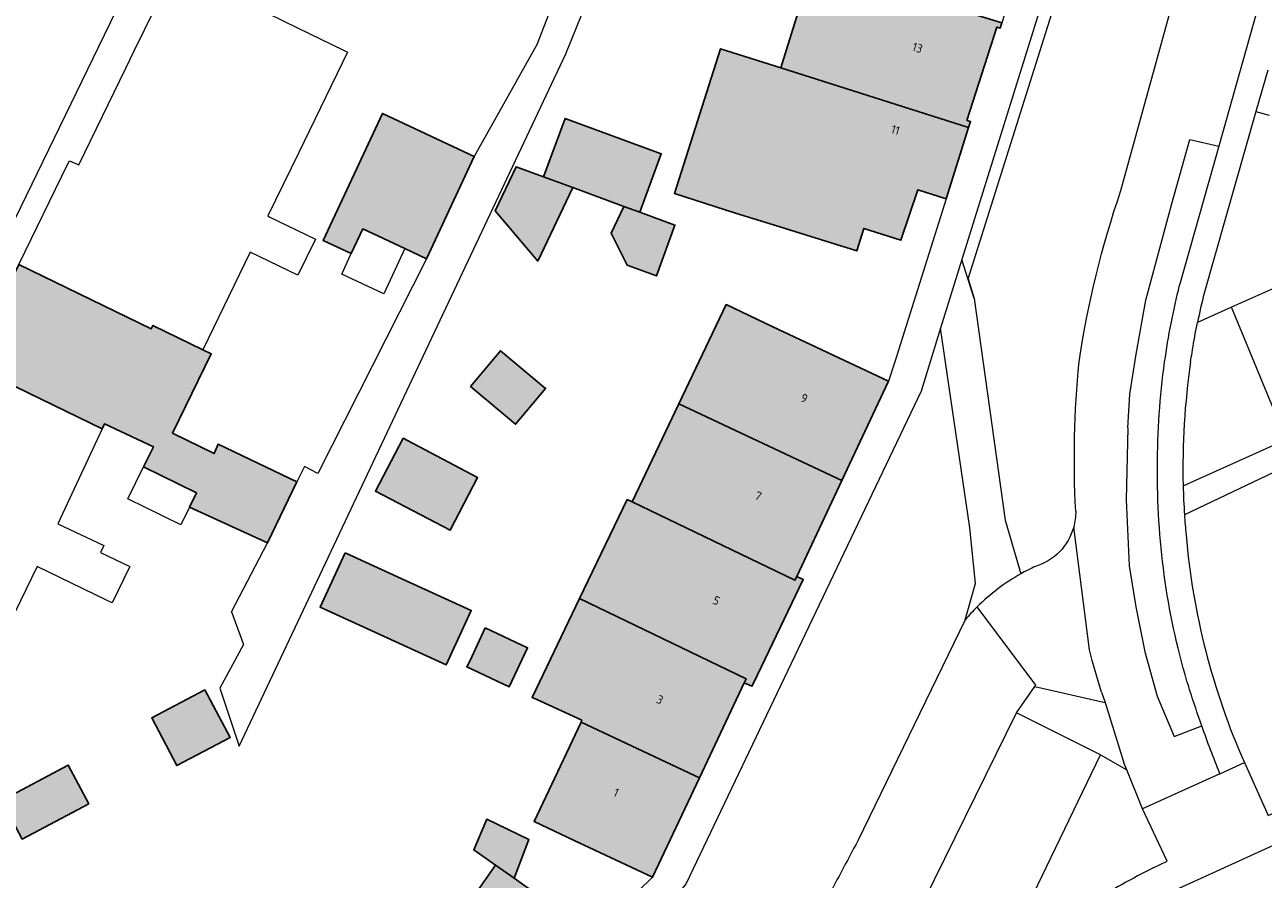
# Model space of a CAD drawing. Header units: metres. Extents: x 195286 to 196278, y 327273 to 327838.
# Tile 15 of 46: x 195571 to 195643, y 327470 to 327520. Entities that reach past the tile are written whole.
import ezdxf
from ezdxf.enums import TextEntityAlignment as Align

# ---------------------------------------------------------------- set-up
doc = ezdxf.new("R2010")
doc.units = ezdxf.units.M
for name, color, linetype, lineweight in [('B-WE-GR-BEPLANTING_CULTUUR_HEESTERS-GV', 253, 'Continuous', 18), ('B-WE-OG-BEBOUWING-GV', 250, 'Continuous', 25), ('B-WE-OG-BEBOUWING-T18', 1, 'Continuous', 25), ('B-WE-OG-TERREIN_BEGROEID-GV', 253, 'Continuous', 9), ('B-WE-OG-TERREIN_ERF-GV', 253, 'Continuous', 9), ('B-WE-VH-OPENVERHARDING_BETONSTRAATSTEEN-GV', 253, 'Continuous', 9), ('B-WE-VH-OPENVERHARDING_SIERBESTRATING-GV', 253, 'Continuous', 9), ('B-WE-VH-OPENVERHARDING_STRAATBAKSTEEN-GV', 253, 'Continuous', 9), ('B-WE-VH-TEGEL-GV', 253, 'Continuous', 9)]:
    doc.layers.add(name, color=color, linetype=linetype, lineweight=lineweight)
doc.layers.add('B-WE-OG-BEBOUWING-V', color=7, linetype='Continuous', lineweight=5, true_color=0xfff3f2)
doc.styles.add('NLCS-ISO-M200-T18', font='NLCS-ISO.ttf', dxfattribs={"height": 0.36})

msp = doc.modelspace()

# ---------------------------------------------------------------- hatches: boundary and pattern name
at = {"layer": 'B-WE-OG-BEBOUWING-V'}
for points in [[(195615.04, 327517.011), (195625.908, 327513.562), (195626.016, 327513.906), (195625.806, 327513.971), (195627.531, 327519.377), (195627.739, 327519.315), (195627.833, 327519.611), (195619.771, 327522.114), (195619.789, 327522.172), (195616.934, 327523.081), (195615.447, 327518.317)], [(195614.665, 327507.915), (195619.437, 327506.426), (195619.839, 327507.714), (195621.986, 327507.043), (195622.969, 327509.948), (195624.617, 327509.432), (195625.908, 327513.562), (195615.04, 327517.011), (195611.541, 327518.115), (195608.896, 327509.736), (195612.42, 327508.615)], [(195594.532, 327505.971), (195597.3, 327511.892), (195591.987, 327514.376), (195588.552, 327507.026), (195590.181, 327506.264), (195590.849, 327507.693), (195593.281, 327506.556)], [(195605.962, 327508.997), (195606.88, 327508.66), (195608.121, 327512.039), (195602.556, 327514.084), (195601.314, 327510.705), (195602.998, 327510.086)], [(195601.314, 327510.705), (195599.715, 327511.292), (195598.51, 327508.743), (195600.985, 327505.832), (195602.998, 327510.086)], [(195605.227, 327507.444), (195606.151, 327505.59), (195607.847, 327504.975), (195608.913, 327507.913), (195606.88, 327508.66), (195605.962, 327508.997)], [(195581.589, 327500.703), (195578.7, 327502.11), (195578.603, 327501.91), (195570.953, 327505.633), (195568.132, 327499.823), (195568.645, 327499.574), (195575.759, 327496.128), (195575.893, 327496.414), (195578.727, 327495.088), (195578.166, 327493.937), (195581.226, 327492.422), (195580.826, 327491.601), (195585.336, 327489.526), (195587.028, 327493.063), (195582.478, 327495.238), (195582.239, 327494.702), (195579.845, 327495.868), (195582.082, 327500.463)], [(195609.131, 327497.57), (195618.571, 327493.132), (195621.276, 327498.886), (195616.751, 327501.014), (195614.579, 327502.035), (195611.869, 327503.317)], [(195597.077, 327498.57), (195599.686, 327496.388), (195601.424, 327498.465), (195598.815, 327500.648)], [(195618.571, 327493.132), (195609.131, 327497.57), (195606.429, 327491.897), (195615.859, 327487.368), (195615.961, 327487.581)], [(195597.489, 327493.318), (195593.443, 327495.444), (195593.188, 327495.578), (195591.588, 327492.511), (195595.895, 327490.263)], [(195612.918, 327481.431), (195613.365, 327481.23), (195613.473, 327481.455), (195616.339, 327487.41), (195615.961, 327487.581), (195615.859, 327487.368), (195606.429, 327491.897), (195606.146, 327492.033), (195603.394, 327486.304), (195613.032, 327481.667)], [(195589.828, 327488.956), (195588.385, 327485.802), (195595.67, 327482.467), (195597.114, 327485.622), (195593.579, 327487.24), (195593.568, 327487.245)], [(195603.533, 327479.277), (195603.476, 327479.156), (195610.328, 327475.929), (195612.918, 327481.431), (195613.032, 327481.667), (195603.394, 327486.304), (195600.65, 327480.59), (195600.912, 327480.471)], [(195597.927, 327484.604), (195597.034, 327482.688), (195596.876, 327482.35), (195599.327, 327481.207), (195600.385, 327483.457)], [(195581.707, 327481.031), (195578.631, 327479.401), (195580.093, 327476.643), (195583.168, 327478.272)], [(195603.476, 327479.156), (195600.768, 327473.402), (195603.088, 327472.31), (195607.62, 327470.177), (195610.328, 327475.929)], [(195569.955, 327474.628), (195571.141, 327472.39), (195574.992, 327474.431), (195573.806, 327476.669)], [(195600.452, 327472.371), (195598.019, 327473.538), (195597.267, 327471.765), (195598.533, 327470.873), (195599.599, 327470.122)], [(195598.533, 327470.873), (195597.185, 327468.96), (195599.533, 327467.306), (195600.88, 327469.219), (195599.599, 327470.122)]]:
    msp.add_hatch(color=256, dxfattribs=at).paths.add_polyline_path(points)

# ---------------------------------------------------------------- linework, layer by layer
at = {"layer": 'B-WE-GR-BEPLANTING_CULTUUR_HEESTERS-GV'}
for points in [[(195625.877, 327504.797), (195635.549, 327535.467), (195634.269, 327534.06), (195630.927, 327523.312), (195625.521, 327505.923)], [(195634.719, 327509.909), (195637.908, 327521.469)], [(195642.537, 327514.482), (195639.534, 327503.974)], [(195625.877, 327504.797), (195626.233, 327503.671), (195628.024, 327490.835), (195628.92, 327487.731)], [(195643.729, 327504.317), (195641.121, 327503.157)], [(195625.708, 327485.068), (195626.297, 327487.171), (195625.969, 327490.39), (195624.283, 327501.943), (195623.153, 327498.306), (195609.546, 327469.777), (195609.313, 327469.512)], [(195633.535, 327477.262), (195635.056, 327476.405), (195634.893, 327476.808)], [(195636.595, 327470.726), (195637.389, 327471.111), (195635.979, 327474.132), (195635.056, 327476.405)]]:
    msp.add_lwpolyline(points, dxfattribs=at)
for points in [[(195632.304, 327500, -0.045683), (195634.719, 327509.909)], [(195639.534, 327503.974, 0.010322), (195639.153, 327502.282)], [(195632.103, 327491.371, -0.037662), (195632.304, 327500)]]:
    msp.add_lwpolyline(points, format="xyb", dxfattribs=at)
at = {"layer": 'B-WE-OG-BEBOUWING-GV'}
for points in [[(195615.04, 327517.011), (195625.908, 327513.562), (195626.016, 327513.906), (195625.806, 327513.971), (195627.531, 327519.377), (195627.739, 327519.315), (195627.833, 327519.611), (195619.771, 327522.114), (195619.789, 327522.172), (195616.934, 327523.081), (195615.447, 327518.317)], [(195614.665, 327507.915), (195619.437, 327506.426), (195619.839, 327507.714), (195621.986, 327507.043), (195622.969, 327509.948), (195624.617, 327509.432), (195625.908, 327513.562), (195615.04, 327517.011), (195611.541, 327518.115), (195608.896, 327509.736), (195612.42, 327508.615)], [(195594.532, 327505.971), (195597.3, 327511.892), (195591.987, 327514.376), (195588.552, 327507.026), (195590.181, 327506.264), (195590.849, 327507.693), (195593.281, 327506.556)], [(195605.962, 327508.997), (195606.88, 327508.66), (195608.121, 327512.039), (195602.556, 327514.084), (195601.314, 327510.705), (195602.998, 327510.086)], [(195601.314, 327510.705), (195599.715, 327511.292), (195598.51, 327508.743), (195600.985, 327505.832), (195602.998, 327510.086)], [(195605.227, 327507.444), (195606.151, 327505.59), (195607.847, 327504.975), (195608.913, 327507.913), (195606.88, 327508.66), (195605.962, 327508.997)], [(195581.589, 327500.703), (195578.7, 327502.11), (195578.603, 327501.91), (195570.953, 327505.633), (195568.132, 327499.823), (195568.645, 327499.574), (195575.759, 327496.128), (195575.893, 327496.414), (195578.727, 327495.088), (195578.166, 327493.937), (195581.226, 327492.422), (195580.826, 327491.601), (195585.336, 327489.526), (195587.028, 327493.063), (195582.478, 327495.238), (195582.239, 327494.702), (195579.845, 327495.868), (195582.082, 327500.463)], [(195609.131, 327497.57), (195618.571, 327493.132), (195621.276, 327498.886), (195616.751, 327501.014), (195614.579, 327502.035), (195611.869, 327503.317)], [(195597.077, 327498.57), (195599.686, 327496.388), (195601.424, 327498.465), (195598.815, 327500.648)], [(195618.571, 327493.132), (195609.131, 327497.57), (195606.429, 327491.897), (195615.859, 327487.368), (195615.961, 327487.581)], [(195597.489, 327493.318), (195593.443, 327495.444), (195593.188, 327495.578), (195591.588, 327492.511), (195595.895, 327490.263)], [(195612.918, 327481.431), (195613.365, 327481.23), (195613.473, 327481.455), (195616.339, 327487.41), (195615.961, 327487.581), (195615.859, 327487.368), (195606.429, 327491.897), (195606.146, 327492.033), (195603.394, 327486.304), (195613.032, 327481.667)], [(195589.828, 327488.956), (195588.385, 327485.802), (195595.67, 327482.467), (195597.114, 327485.622), (195593.579, 327487.24), (195593.568, 327487.245)], [(195603.533, 327479.277), (195603.476, 327479.156), (195610.328, 327475.929), (195612.918, 327481.431), (195613.032, 327481.667), (195603.394, 327486.304), (195600.65, 327480.59), (195600.912, 327480.471)], [(195597.927, 327484.604), (195597.034, 327482.688), (195596.876, 327482.35), (195599.327, 327481.207), (195600.385, 327483.457)], [(195581.707, 327481.031), (195578.631, 327479.401), (195580.093, 327476.643), (195583.168, 327478.272)], [(195603.476, 327479.156), (195600.768, 327473.402), (195603.088, 327472.31), (195607.62, 327470.177), (195610.328, 327475.929)], [(195569.955, 327474.628), (195571.141, 327472.39), (195574.992, 327474.431), (195573.806, 327476.669)], [(195600.452, 327472.371), (195598.019, 327473.538), (195597.267, 327471.765), (195598.533, 327470.873), (195599.599, 327470.122)], [(195598.533, 327470.873), (195597.185, 327468.96), (195599.533, 327467.306), (195600.88, 327469.219), (195599.599, 327470.122)]]:
    msp.add_lwpolyline(points, close=True, dxfattribs=at)
at = {"layer": 'B-WE-OG-TERREIN_BEGROEID-GV'}
for points in [[(195638.32, 327492.833), (195644.29, 327495.509), (195641.121, 327503.157), (195639.153, 327502.282)], [(195648.47, 327477.651), (195648.567, 327480.693), (195649.593, 327483.927), (195649.018, 327485.751), (195645.173, 327494.369), (195638.396, 327491.155)], [(195641.865, 327476.82), (195643.251, 327473.76), (195648.916, 327476.346), (195648.458, 327477.319)]]:
    msp.add_lwpolyline(points, dxfattribs=at)
for points in [[(195638.754, 327500, 0.042716), (195638.32, 327492.833)], [(195638.396, 327491.155, 0.006666), (195638.488, 327489.998)], [(195638.488, 327489.998, 0.082797), (195641.865, 327476.82)]]:
    msp.add_lwpolyline(points, format="xyb", dxfattribs=at)
at = {"layer": 'B-WE-OG-TERREIN_ERF-GV'}
for points in [[(195624.617, 327509.432), (195622.969, 327509.948), (195621.986, 327507.043), (195619.839, 327507.714), (195619.437, 327506.426), (195614.665, 327507.915), (195612.42, 327508.615), (195608.896, 327509.736), (195611.541, 327518.115), (195615.04, 327517.011), (195615.447, 327518.317), (195616.934, 327523.081), (195616.82, 327523.118), (195618.936, 327530.11), (195628.398, 327527.246), (195627.493, 327524.3), (195629.165, 327523.794)], [(195579.962, 327522.795), (195584.457, 327520.606), (195587.076, 327519.331), (195589.728, 327518.039), (195589.969, 327517.922), (195587.143, 327512.116), (195585.356, 327508.443), (195585.439, 327508.402), (195588.106, 327507.103), (195587.091, 327505.02), (195584.339, 327506.354), (195581.589, 327500.703), (195582.082, 327500.463), (195579.845, 327495.868), (195582.239, 327494.702), (195582.478, 327495.238), (195587.028, 327493.063)], [(195600.966, 327518.429), (195601.992, 327521.118)], [(195594.532, 327505.971), (195593.281, 327506.556), (195592.058, 327503.94), (195589.626, 327505.077), (195590.181, 327506.264), (195588.552, 327507.026), (195591.987, 327514.376), (195597.3, 327511.892)], [(195600.768, 327473.402), (195603.476, 327479.156), (195603.533, 327479.277), (195600.912, 327480.471), (195600.65, 327480.59), (195603.394, 327486.304), (195606.146, 327492.033), (195606.429, 327491.897), (195609.131, 327497.57), (195611.869, 327503.317), (195614.579, 327502.035), (195616.751, 327501.014), (195621.276, 327498.886)], [(195583.256, 327485.538), (195585.336, 327489.526), (195580.826, 327491.601), (195580.309, 327490.57), (195577.249, 327492.085), (195578.166, 327493.937), (195578.727, 327495.088), (195575.893, 327496.414), (195575.759, 327496.128), (195573.191, 327490.636), (195575.872, 327489.384), (195575.673, 327488.976), (195577.359, 327488.155), (195576.34, 327486.06), (195576.01, 327486.22), (195572.014, 327488.162), (195570.383, 327484.826), (195570.204, 327484.46), (195567.503, 327485.771), (195563.005, 327487.954)], [(195607.62, 327470.177), (195603.088, 327472.31), (195600.768, 327473.402)]]:
    msp.add_lwpolyline(points, dxfattribs=at)
for points in [[(195606.151, 327505.59), (195605.227, 327507.444), (195605.962, 327508.997), (195602.998, 327510.086), (195600.985, 327505.832), (195598.51, 327508.743), (195599.715, 327511.292), (195601.314, 327510.705), (195602.556, 327514.084), (195608.121, 327512.039), (195606.88, 327508.66), (195608.913, 327507.913), (195607.847, 327504.975)], [(195597.077, 327498.57), (195598.815, 327500.648), (195601.424, 327498.465), (195599.686, 327496.388)], [(195597.489, 327493.318), (195595.895, 327490.263), (195591.588, 327492.511), (195593.188, 327495.578), (195593.443, 327495.444)], [(195588.385, 327485.802), (195589.828, 327488.956), (195593.568, 327487.245), (195593.579, 327487.24), (195597.114, 327485.622), (195595.67, 327482.467)], [(195597.034, 327482.688), (195597.927, 327484.604), (195600.385, 327483.457), (195599.327, 327481.207), (195596.876, 327482.35)], [(195581.707, 327481.031), (195583.168, 327478.272), (195580.093, 327476.643), (195578.631, 327479.401)], [(195598.019, 327473.538), (195600.452, 327472.371), (195599.599, 327470.122), (195600.88, 327469.219), (195599.533, 327467.306), (195597.185, 327468.96), (195598.533, 327470.873), (195597.267, 327471.765)]]:
    msp.add_lwpolyline(points, close=True, dxfattribs=at)
msp.add_lwpolyline([(195598, 327463.224, 0.073679), (195607.62, 327470.177)], format="xyb", dxfattribs=at)
at = {"layer": 'B-WE-VH-OPENVERHARDING_BETONSTRAATSTEEN-GV'}
for points in [[(195643.225, 327516.889), (195642.537, 327514.482), (195643.292, 327514.269)], [(195626.233, 327503.671), (195625.521, 327505.923), (195624.283, 327501.943)], [(195681.469, 327489.318), (195673.947, 327485.894), (195637.402, 327469.222)]]:
    msp.add_lwpolyline(points, dxfattribs=at)
msp.add_lwpolyline([(195638.32, 327492.833, 0.009516), (195638.396, 327491.155)], format="xyb", dxfattribs=at)
at = {"layer": 'B-WE-VH-OPENVERHARDING_SIERBESTRATING-GV'}
for points in [[(195635.114, 327496.191), (195635.243, 327498.129), (195635.597, 327500.439), (195636.162, 327503.579), (195637.655, 327509.08), (195638.715, 327512.87), (195640.382, 327512.473)], [(195633.598, 327480.883), (195633.811, 327480.302), (195634.893, 327476.808)]]:
    msp.add_lwpolyline(points, dxfattribs=at)
for points in [[(195632.103, 327491.371, -0.071523), (195631.987, 327490.44)], [(195640.448, 327476.173, -0.011239), (195639.401, 327478.939)]]:
    msp.add_lwpolyline(points, format="xyb", dxfattribs=at)
at = {"layer": 'B-WE-VH-OPENVERHARDING_STRAATBAKSTEEN-GV'}
for points in [[(195637.252, 327500, -0.027242), (195638.119, 327504.43)], [(195636.842, 327493.943, -0.036301), (195637.252, 327500)], [(195638.543, 327481.529, -0.074843), (195636.842, 327493.943)], [(195626.397, 327485.82, 0.022766), (195625.708, 327485.068)], [(195639.401, 327478.939, -0.010894), (195638.543, 327481.529)], [(195619.492, 327472.291, -0.001534), (195617.557, 327468.671)]]:
    msp.add_lwpolyline(points, format="xyb", dxfattribs=at)
for points in [[(195635.114, 327496.191), (195635.033, 327492.018), (195635.193, 327488.199), (195635.574, 327485.836), (195636.106, 327483.219), (195636.82, 327480.65), (195637.796, 327478.318), (195639.401, 327478.939)], [(195629.74, 327481.226), (195629.797, 327481.299), (195626.397, 327485.82)], [(195625.708, 327485.068), (195619.492, 327472.291)], [(195620.427, 327462.788), (195622.762, 327467.66), (195628.67, 327479.7), (195629.74, 327481.226)], [(195627.545, 327465.341), (195627.844, 327465.462), (195633.535, 327477.262), (195628.67, 327479.7)]]:
    msp.add_lwpolyline(points, dxfattribs=at)
at = {"layer": 'B-WE-VH-TEGEL-GV'}
for points in [[(195583.256, 327485.538), (195583.94, 327483.647), (195582.573, 327481.113), (195583.698, 327477.774), (195602.604, 327517.817), (195606.006, 327526.28), (195609.532, 327536.653), (195612.896, 327555.795), (195613.345, 327559.271), (195615.549, 327561.819), (195635.993, 327560.119)], [(195570.953, 327505.633), (195573.786, 327511.467), (195573.866, 327511.632), (195574.413, 327511.398), (195577.135, 327516.989), (195577.642, 327518.03), (195579.962, 327522.795), (195581.493, 327525.329), (195579.489, 327526.347), (195578.37, 327524.042), (195575.876, 327518.906), (195570.067, 327506.944)], [(195629.165, 327523.794), (195627.833, 327519.611), (195627.739, 327519.315), (195627.531, 327519.377), (195625.806, 327513.971), (195626.016, 327513.906), (195625.908, 327513.562), (195624.617, 327509.432), (195621.628, 327500), (195621.276, 327498.886), (195618.571, 327493.132), (195615.961, 327487.581), (195616.339, 327487.41), (195613.473, 327481.455), (195613.365, 327481.23), (195612.918, 327481.431), (195610.328, 327475.929), (195607.62, 327470.177)], [(195642.561, 327520.22), (195640.382, 327512.473), (195638.119, 327504.43)], [(195600.966, 327518.429), (195597.3, 327511.892), (195594.532, 327505.971), (195588.253, 327493.537), (195587.483, 327493.941), (195587.028, 327493.063), (195585.336, 327489.526)], [(195639.096, 327501.996), (195639.153, 327502.282)], [(195633.598, 327480.883), (195633.32, 327481.798), (195633.063, 327482.719), (195632.906, 327483.344), (195631.987, 327490.44)], [(195629.74, 327481.226), (195633.811, 327480.302)], [(195640.448, 327476.173), (195641.865, 327476.82)], [(195640.448, 327476.173), (195635.979, 327474.132)]]:
    msp.add_lwpolyline(points, dxfattribs=at)
for points in [[(195638.836, 327500.533, -0.009159), (195639.096, 327501.996)], [(195638.754, 327500, -0.003948), (195638.836, 327500.533)], [(195631.987, 327490.44, -0.257595), (195629.774, 327488.165)], [(195629.774, 327488.165, 0.02145), (195628.92, 327487.731)], [(195628.92, 327487.731, 0.068944), (195626.397, 327485.82)], [(195636.595, 327470.726, 0.030015), (195633.043, 327468.696)]]:
    msp.add_lwpolyline(points, format="xyb", dxfattribs=at)

# ---------------------------------------------------------------- texts
at = {"layer": 'B-WE-OG-BEBOUWING-T18', "style": 'NLCS-ISO-M200-T18'}
for s, rotation, p in [('13', 342.3, (195622.949, 327518.176)), ('11', 342.7, (195621.672, 327513.419)), ('9', 334.9, (195616.392, 327497.898)), ('7', 334.9, (195613.734, 327492.245)), ('5', 334.3, (195611.313, 327486.191)), ('3', 334.8, (195608.039, 327480.458)), ('1', 334.8, (195605.51, 327475.085))]:
    msp.add_text(s, height=0.5, rotation=rotation, dxfattribs=at).set_placement(p, align=Align.MIDDLE)

doc.saveas('drawing.dxf')
